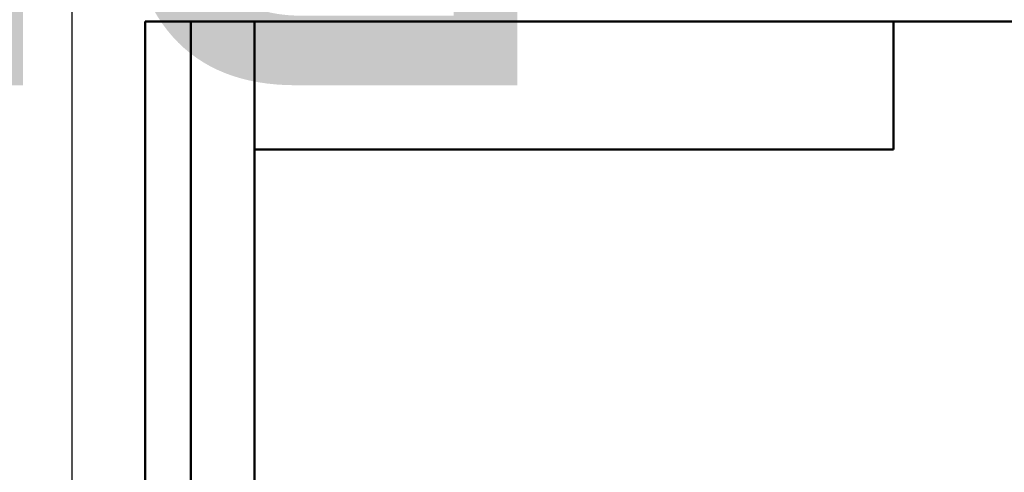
# Model space of a CAD drawing. Header units: millimetres. Extents: x -282 to 865, y -69 to 356.
# Tile 45 of 48: x -6 to 102, y 243 to 292. Entities that reach past the tile are written whole.
import ezdxf
from ezdxf.enums import TextEntityAlignment as Align

# ---------------------------------------------------------------- set-up
doc = ezdxf.new("R2018")
doc.units = ezdxf.units.MM
for name, color, linetype, lineweight in [('Кромка (ГОСТ)', 7, 'Continuous', 50), ('Обозначение (ГОСТ)', 7, 'Continuous', 25), ('Эскизная геометрия (ГОСТ)', 7, 'Continuous', 50)]:
    doc.layers.add(name, color=color, linetype=linetype, lineweight=lineweight)
doc.styles.get("Standard").update_dxf_attribs({"font": 'GOST Common Italic.ttf'})

# ---------------------------------------------------------------- blocks, each defined once
blk = doc.blocks.new('ГОСТ - Доп. графы 2')
at = {"layer": 'Эскизная геометрия (ГОСТ)'}
for p, q in [((-12, 0), (-12, 120)), ((-12, 120), (0, 120)), ((-7, 0), (-7, 120)), ((-12, 60), (0, 60)), ((0, 0), (-12, 0))]:
    blk.add_line(p, q, dxfattribs=at)
at = {"layer": 'Обозначение (ГОСТ)', "lineweight": 30, "width": 0.8, "flags": 17}
for tag, p in [('Первичная_применяемость', (-3.65, 90.03)), ('Справочный_номер', (-3.55, 30.02))]:
    blk.add_attdef(tag, text='', height=3.17, rotation=90, dxfattribs=at).set_placement(p, align=Align.MIDDLE_CENTER)
blk = doc.blocks.new('ГОСТ - Доп. графы 3')
at = {"layer": 'Эскизная геометрия (ГОСТ)'}
for p, q in [((0, 0), (70, 0)), ((70, 0), (70, -14)), ((70, -14), (0, -14))]:
    blk.add_line(p, q, dxfattribs=at)
at = {"layer": 'Обозначение (ГОСТ)', "lineweight": 30, "width": 0.8}
blk.add_attdef('ОБОЗНАЧЕНИЕ', text='', height=5, rotation=180, dxfattribs=at).set_placement((34.94, -6.97), align=Align.MIDDLE_CENTER)
blk = doc.blocks.new('Рамки ГОСТ_ граница 297x210')
at = {"layer": 'Кромка (ГОСТ)', "lineweight": 25}
blk.add_line((0, 0), (0, 297), dxfattribs=at)
at = {"layer": 'Кромка (ГОСТ)'}
for p, q in [((205, 292), (20, 292)), ((20, 292), (20, 5))]:
    blk.add_line(p, q, dxfattribs=at)

msp = doc.modelspace()

# ---------------------------------------------------------------- block references
ref = msp.add_blockref('ГОСТ - Доп. графы 3', (20, 292))
lines = msp.add_mtext('\\W0.8000;RFM06 26 ', dxfattribs={"layer": 'Обозначение (ГОСТ)', "insert": (54.942, 285.032), "char_height": 70.12484, "attachment_point": 1, "rotation": 180})
ref.add_attrib('ОБОЗНАЧЕНИЕ', '', (54.942, 285.032)).embed_mtext(lines)
for name, p in [('Рамки ГОСТ_ граница 297x210', (0, 0)), ('ГОСТ - Доп. графы 2', (20, 172))]:
    msp.add_blockref(name, p)

doc.saveas('drawing.dxf')
